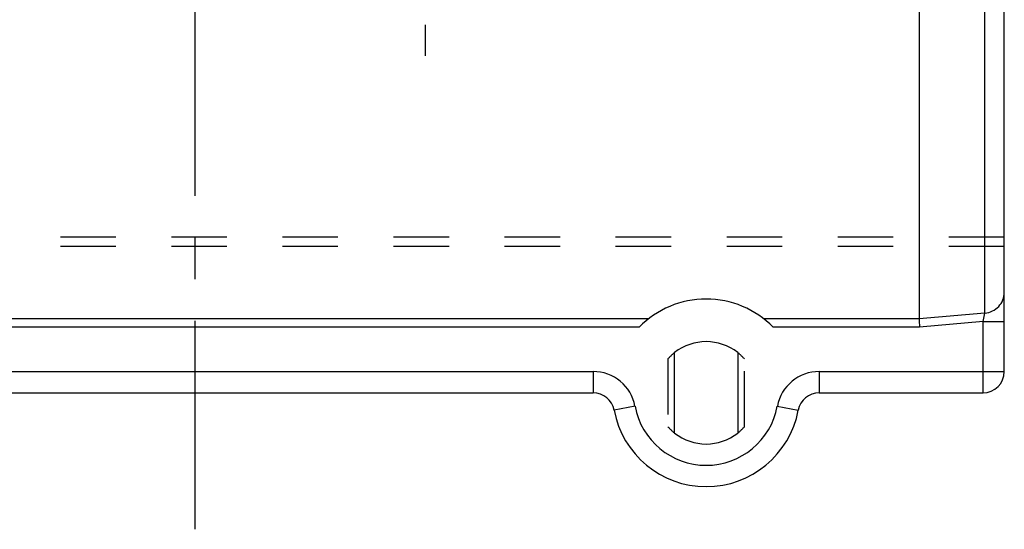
# Model space of a CAD drawing. Header units: millimetres. Extents: x 400 to 600, y 412 to 588.
# Tile 2 of 5: x 479 to 595, y 412 to 471. Entities that reach past the tile are written whole.
import ezdxf

# ---------------------------------------------------------------- set-up
doc = ezdxf.new("R2010")
doc.units = ezdxf.units.MM
doc.header["$LTSCALE"] = 65.185185
doc.linetypes.add('CENTER', pattern=[0.6, 0.375, -0.075, 0.075, -0.075])
doc.linetypes.add('HIDDEN', pattern=[0.2, 0.1, -0.1])
doc.layers.get('0').update_dxf_attribs({"linetype": 'CONTINUOUS'})
for name, color, linetype in [('ACHSEN_S', 7, 'CONTINUOUS'), ('DEFAULT_2', 8, 'HIDDEN'), ('FLAECHEN', 7, 'CONTINUOUS'), ('KOERPER', 7, 'CONTINUOUS'), ('KONST.EL_MIT_GEO', 7, 'CONTINUOUS')]:
    doc.layers.add(name, color=color, linetype=linetype)

msp = doc.modelspace()

# ---------------------------------------------------------------- linework, layer by layer
at = {"color": 7, "linetype": 'Continuous'}
for p, q in [((585, 492.18), (585, 436.16)), ((553.22, 436.16), (446.78, 436.16)), ((585, 436.16), (566.78, 436.16)), ((552.14, 435.19), (447.86, 435.19)), ((585.04, 435.19), (567.86, 435.19)), ((556.3, 422.78), (556.3, 432.22)), ((563.7, 432.22), (563.7, 422.78))]:
    msp.add_line(p, q, dxfattribs=at)
for radius, start, end in [(11, 44.373, 135.627), (6, 231.9269, 308.0731)]:
    msp.add_arc((560, 427.5), radius, start, end, dxfattribs=at)
msp.add_open_spline([(585, 436.16), (585, 436.12), (585.01, 436), (585.02, 435.67), (585.03, 435.4), (585.04, 435.19)], degree=3, knots=[0, 0, 0, 0, 0.138238, 0.368652, 1, 1, 1, 1], dxfattribs=at)
at = {"layer": 'ACHSEN_S', "color": 2, "linetype": 'CENTER'}
msp.add_line((500, 411.5), (500, 588.5), dxfattribs=at)
at = {"layer": 'DEFAULT_2', "color": 8, "linetype": 'HIDDEN'}
for p, q in [((555.5, 431.47), (555.5, 423.53)), ((564.5, 423.53), (564.5, 431.47))]:
    msp.add_line(p, q, dxfattribs=at)
for start, end in [(221.4096, 231.9269), (308.0731, 318.5904)]:
    msp.add_arc((560, 427.5), 6, start, end, dxfattribs=at)
at = {"layer": 'FLAECHEN', "color": 2, "linetype": 'CENTER'}
msp.add_line((527, 500), (527, 467), dxfattribs=at)
at = {"layer": 'KOERPER', "color": 8, "linetype": 'HIDDEN'}
for p, q in [((595, 445.74), (405, 445.74)), ((595, 444.65), (405, 444.65))]:
    msp.add_line(p, q, dxfattribs=at)
at = {"layer": 'KONST.EL_MIT_GEO', "color": 7, "linetype": 'Continuous'}
for p, q in [((595, 430), (595, 570)), ((592.72, 436.86), (592.72, 563.14)), ((592.72, 436.86), (585, 436.16)), ((592.5, 435.87), (585.04, 435.19)), ((592.5, 435.87), (592.72, 436.86)), ((592.5, 435.87), (595, 435.87)), ((592.5, 427.5), (592.5, 435.87)), ((453.27, 430), (546.73, 430)), ((546.73, 430), (546.73, 427.5)), ((573.27, 430), (595, 430)), ((573.27, 430), (573.27, 427.5)), ((453.27, 427.5), (546.73, 427.5)), ((573.27, 427.5), (592.5, 427.5)), ((551.65, 425.93), (549.19, 425.46)), ((568.35, 425.93), (570.81, 425.46))]:
    msp.add_line(p, q, dxfattribs=at)
for centre, radius, start, end in [((560, 427.5), 6, 51.9269, 128.0731), ((546.73, 425), 5, 10.6719, 90), ((573.27, 425), 5, 90, 169.3281), ((592.5, 430), 2.5, 270, 360), ((546.73, 425), 2.5, 10.6719, 90), ((573.27, 425), 2.5, 90, 169.3281), ((560, 427.5), 11, 190.6719, 349.3281), ((560, 427.5), 8.5, 190.6719, 349.3281)]:
    msp.add_arc(centre, radius, start, end, dxfattribs=at)
at = {"layer": 'KONST.EL_MIT_GEO', "color": 8, "linetype": 'HIDDEN'}
for start, end in [(128.0731, 138.5904), (41.4096, 51.9269)]:
    msp.add_arc((560, 427.5), 6, start, end, dxfattribs=at)
at = {"layer": 'KONST.EL_MIT_GEO', "color": 7, "linetype": 'Continuous'}
msp.add_open_spline([(592.72, 436.86), (593.02, 436.88), (593.63, 437.05), (594.38, 437.59), (594.88, 438.36), (595, 438.97), (595, 439.27)], degree=3, knots=[0, 0, 0, 0, 0.253885, 0.505338, 0.753716, 1, 1, 1, 1], dxfattribs=at)

doc.saveas('drawing.dxf')
